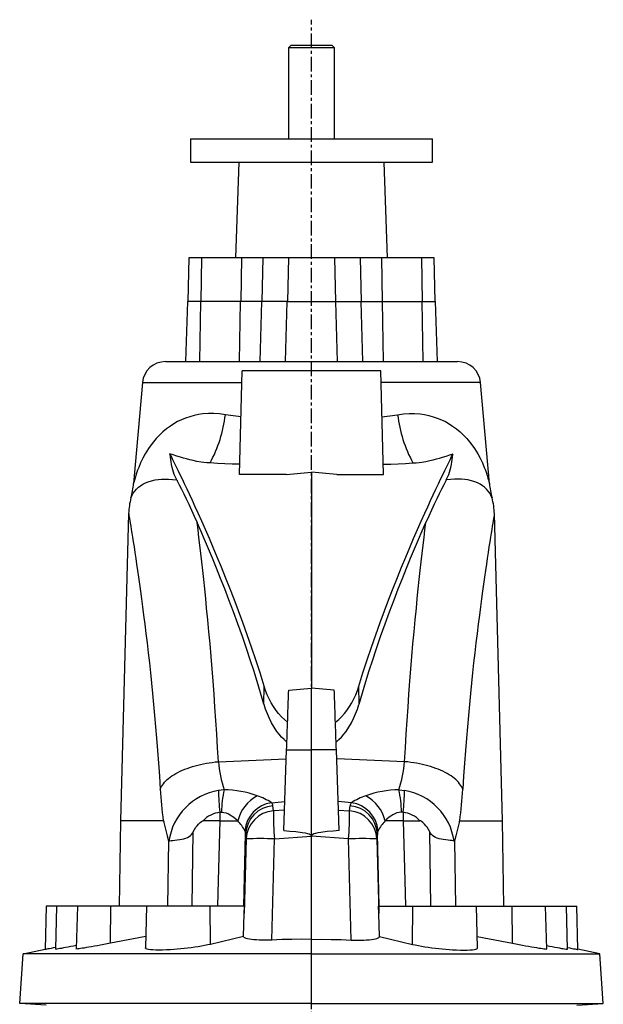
# Model space of a CAD drawing. Extents: x -1506 to 946, y -784 to 3315.
# Tile 5 of 7: x -1473 to -967, y 2439 to 3292. Entities that reach past the tile are written whole.
import ezdxf

# ---------------------------------------------------------------- set-up
doc = ezdxf.new("R2010")
doc.units = 0
doc.linetypes.add('CENTERX2', pattern=[20.32, 12.7, -2.54, 2.54, -2.54])
doc.layers.get('0').update_dxf_attribs({"linetype": 'CONTINUOUS'})

msp = doc.modelspace()

# ---------------------------------------------------------------- linework, layer by layer
at = {"color": 7, "linetype": 'CENTERX2'}
msp.add_line((-1220.25, 1194.95), (-1220.25, 3292.16), dxfattribs=at)
at = {"color": 7, "linetype": 'CONTINUOUS'}
for p, q in [((-1238.25, 3269.75), (-1240.25, 3267.75)), ((-1202.25, 3269.75), (-1238.25, 3269.75)), ((-1200.25, 3267.75), (-1202.25, 3269.75)), ((-1240.25, 3267.75), (-1240.25, 3188.75)), ((-1200.25, 3267.75), (-1240.25, 3267.75)), ((-1200.25, 3188.75), (-1200.25, 3267.75)), ((-1325.25, 3188.75), (-1325.25, 3168.75)), ((-1325.25, 3188.75), (-1115.25, 3188.75)), ((-1115.25, 3168.75), (-1115.25, 3188.75)), ((-1325.25, 3168.75), (-1115.25, 3168.75)), ((-1283.28, 3168.75), (-1286.18, 3085.75)), ((-1154.32, 3085.75), (-1157.22, 3168.75)), ((-1326.57, 3085.75), (-1327.56, 3047.75)), ((-1315.56, 3085.75), (-1326.57, 3085.75)), ((-1315.56, 3085.75), (-1316.1, 3047.75)), ((-1281.03, 3085.75), (-1315.56, 3085.75)), ((-1281.03, 3085.75), (-1281.56, 3047.75)), ((-1262.37, 3085.75), (-1281.03, 3085.75)), ((-1262.37, 3085.75), (-1263.21, 3047.75)), ((-1240.33, 3085.75), (-1262.37, 3085.75)), ((-1240.33, 3085.75), (-1241.17, 3047.75)), ((-1200.17, 3085.75), (-1240.33, 3085.75)), ((-1178.13, 3085.75), (-1200.17, 3085.75)), ((-1200.17, 3085.75), (-1199.33, 3047.75)), ((-1159.47, 3085.75), (-1178.13, 3085.75)), ((-1178.13, 3085.75), (-1177.29, 3047.75)), ((-1124.93, 3085.75), (-1159.47, 3085.75)), ((-1159.47, 3085.75), (-1158.93, 3047.75)), ((-1113.93, 3085.75), (-1124.93, 3085.75)), ((-1124.93, 3085.75), (-1124.4, 3047.75)), ((-1112.93, 3047.75), (-1113.93, 3085.75)), ((-1327.75, 3047.75), (-1329.56, 2995.75)), ((-1316.2, 3047.75), (-1327.75, 3047.75)), ((-1317.17, 2995.75), (-1316.2, 3047.75)), ((-1281.66, 3047.75), (-1316.2, 3047.75)), ((-1282.64, 2995.75), (-1281.66, 3047.75)), ((-1263.36, 3047.75), (-1281.66, 3047.75)), ((-1264.89, 2995.75), (-1263.36, 3047.75)), ((-1241.32, 3047.75), (-1263.36, 3047.75)), ((-1242.85, 2995.75), (-1241.32, 3047.75)), ((-1241.32, 3047.75), (-1199.17, 3047.75)), ((-1199.17, 3047.75), (-1177.13, 3047.75)), ((-1197.64, 2995.75), (-1199.17, 3047.75)), ((-1177.13, 3047.75), (-1158.83, 3047.75)), ((-1175.6, 2995.75), (-1177.13, 3047.75)), ((-1158.83, 3047.75), (-1124.3, 3047.75)), ((-1157.86, 2995.75), (-1158.83, 3047.75)), ((-1124.3, 3047.75), (-1112.75, 3047.75)), ((-1123.32, 2995.75), (-1124.3, 3047.75)), ((-1110.93, 2995.75), (-1112.75, 3047.75)), ((-1346.92, 2995.75), (-1093.57, 2995.75)), ((-1282.6, 2897.75), (-1280.25, 2987.75)), ((-1160.25, 2987.75), (-1280.25, 2987.75)), ((-1157.89, 2897.75), (-1160.25, 2987.75)), ((-1366.84, 2977.49), (-1374.49, 2890.08)), ((-1366.84, 2977.49), (-1280.52, 2977.49)), ((-1073.65, 2977.49), (-1159.98, 2977.49)), ((-1066, 2890.08), (-1073.65, 2977.49)), ((-1242.07, 2897.75), (-1282.6, 2897.75)), ((-1242.07, 2897.75), (-1220.25, 2899.8)), ((-1220.25, 2899.8), (-1220.25, 2712.75)), ((-1198.42, 2897.75), (-1220.25, 2899.8)), ((-1198.42, 2897.75), (-1157.89, 2897.75)), ((-1378.77, 2864), (-1385.75, 2597.75)), ((-1054.75, 2597.75), (-1061.72, 2864)), ((-1261.47, 2698.9), (-1261.23, 2714.24)), ((-1240.01, 2711.02), (-1220.25, 2712.75)), ((-1220.25, 2659.19), (-1220.25, 2712.75)), ((-1200.49, 2711.02), (-1220.25, 2712.75)), ((-1179.02, 2698.9), (-1179.27, 2714.24)), ((-1244.26, 2589.09), (-1241.82, 2659.14)), ((-1241.82, 2659.14), (-1220.25, 2659.19)), ((-1220.25, 2584.38), (-1220.25, 2659.19)), ((-1198.68, 2659.14), (-1220.25, 2659.19)), ((-1196.23, 2589.09), (-1198.68, 2659.14)), ((-1301.01, 2648.89), (-1242.09, 2651.23)), ((-1139.48, 2648.89), (-1198.4, 2651.23)), ((-1255.03, 2613.33), (-1243.38, 2614.31)), ((-1185.46, 2613.33), (-1197.11, 2614.31)), ((-1299.64, 2605.03), (-1298.33, 2605.18)), ((-1253.28, 2606.25), (-1253.68, 2610.61)), ((-1243.64, 2606.99), (-1253.28, 2606.25)), ((-1196.86, 2606.99), (-1187.21, 2606.25)), ((-1187.21, 2606.25), (-1186.82, 2610.61)), ((-1140.86, 2605.03), (-1142.16, 2605.18)), ((-1385.75, 2597.75), (-1387.04, 2523.75)), ((-1348.75, 2597.75), (-1385.75, 2597.75)), ((-1299.82, 2597.75), (-1314.3, 2597.75)), ((-1299.82, 2597.75), (-1299.82, 2597.75)), ((-1140.68, 2597.75), (-1140.67, 2597.75)), ((-1140.67, 2597.75), (-1126.19, 2597.75)), ((-1091.75, 2597.75), (-1054.75, 2597.75)), ((-1053.46, 2523.75), (-1054.75, 2597.75)), ((-1323.71, 2523.75), (-1322.72, 2588.15)), ((-1116.78, 2523.75), (-1117.77, 2588.15)), ((-1344.19, 2580.27), (-1345.03, 2523.75)), ((-1279, 2523.75), (-1277.39, 2586.27)), ((-1276.99, 2581.91), (-1278.63, 2517.25)), ((-1277.39, 2586.27), (-1276.99, 2581.91)), ((-1254.6, 2494.3), (-1252.37, 2581.91)), ((-1252.37, 2581.91), (-1220.25, 2584.38)), ((-1220.25, 2494.85), (-1220.25, 2584.38)), ((-1188.12, 2581.91), (-1220.25, 2584.38)), ((-1185.89, 2494.3), (-1188.12, 2581.91)), ((-1163.1, 2586.27), (-1163.5, 2581.91)), ((-1163.5, 2581.91), (-1161.86, 2517.25)), ((-1161.49, 2523.75), (-1163.1, 2586.27)), ((-1096.3, 2580.27), (-1095.46, 2523.75)), ((-1450.25, 2523.75), (-1451.23, 2486.09)), ((-1441.25, 2523.75), (-1450.25, 2523.75)), ((-1441.25, 2523.75), (-1442.23, 2486.32)), ((-1423.25, 2523.75), (-1441.25, 2523.75)), ((-1423.25, 2523.75), (-1424.22, 2486.59)), ((-1394.32, 2523.75), (-1423.25, 2523.75)), ((-1394.47, 2491.59), (-1394.32, 2523.75)), ((-1363.25, 2523.75), (-1394.32, 2523.75)), ((-1363.25, 2523.75), (-1364.2, 2487.4)), ((-1308.17, 2523.75), (-1363.25, 2523.75)), ((-1278.47, 2523.75), (-1308.17, 2523.75)), ((-1307.67, 2490.54), (-1308.17, 2523.75)), ((-1278.63, 2517.25), (-1278.47, 2523.75)), ((-1161.86, 2517.25), (-1162.02, 2523.75)), ((-1162.02, 2523.75), (-1132.32, 2523.75)), ((-1132.82, 2490.54), (-1132.32, 2523.75)), ((-1132.32, 2523.75), (-1077.25, 2523.75)), ((-1076.3, 2487.4), (-1077.25, 2523.75)), ((-1077.25, 2523.75), (-1046.17, 2523.75)), ((-1046.17, 2523.75), (-1017.25, 2523.75)), ((-1046.02, 2491.59), (-1046.17, 2523.75)), ((-1016.27, 2486.59), (-1017.25, 2523.75)), ((-1017.25, 2523.75), (-999.25, 2523.75)), ((-998.27, 2486.32), (-999.25, 2523.75)), ((-999.25, 2523.75), (-990.25, 2523.75)), ((-989.26, 2486.09), (-990.25, 2523.75)), ((-1279.12, 2497.22), (-1278.63, 2517.25)), ((-1161.37, 2497.22), (-1161.86, 2517.25)), ((-1279.12, 2497.22), (-1307.67, 2490.54)), ((-1220.25, 2482.25), (-1220.25, 2494.85)), ((-1161.37, 2497.22), (-1132.82, 2490.54)), ((-1470.25, 2482.25), (-1451.23, 2486.29)), ((-970.25, 2482.25), (-989.27, 2486.29)), ((-1473.25, 2439.35), (-1470.25, 2482.25)), ((-1220.25, 2482.25), (-1470.25, 2482.25)), ((-1220.25, 2482.25), (-970.25, 2482.25)), ((-1220.25, 2439.35), (-1220.25, 2482.25)), ((-967.25, 2439.35), (-970.25, 2482.25)), ((-1450.25, 2437.75), (-1473.25, 2439.35)), ((-1220.25, 2439.35), (-1473.25, 2439.35)), ((-1220.25, 2439.35), (-967.25, 2439.35)), ((-1220.25, 2437.75), (-1220.25, 2439.35)), ((-990.25, 2437.75), (-967.25, 2439.35))]:
    msp.add_line(p, q, dxfattribs=at)
for points in [[(-1294.91, 2949.7), (-1299.91, 2950.38), (-1304.83, 2950.71), (-1309.65, 2950.69), (-1314.33, 2950.33), (-1318.27, 2949.77), (-1322.1, 2948.97), (-1325.79, 2947.97), (-1329.35, 2946.77), (-1332.89, 2945.32), (-1336.29, 2943.68), (-1339.53, 2941.87), (-1342.61, 2939.91), (-1345.99, 2937.45), (-1349.17, 2934.81), (-1352.14, 2932.01), (-1354.92, 2929.07), (-1358.4, 2924.86), (-1361.55, 2920.45), (-1364.35, 2915.9), (-1366.49, 2911.92), (-1368.4, 2907.91), (-1370.08, 2903.91), (-1371, 2901.5), (-1371.83, 2899.13), (-1372.57, 2896.87), (-1373.21, 2894.78), (-1373.74, 2892.93), (-1374.06, 2891.75), (-1374.3, 2890.84), (-1374.45, 2890.26), (-1374.49, 2890.08)], [(-1281.29, 2947.75), (-1288.19, 2948.64), (-1294.91, 2949.7)], [(-1159.2, 2947.75), (-1152.3, 2948.64), (-1145.59, 2949.7)], [(-1145.59, 2949.7), (-1140.59, 2950.38), (-1135.66, 2950.71), (-1130.84, 2950.69), (-1126.17, 2950.33), (-1122.22, 2949.77), (-1118.4, 2948.97), (-1114.7, 2947.97), (-1111.15, 2946.77), (-1107.6, 2945.32), (-1104.21, 2943.68), (-1100.97, 2941.87), (-1097.88, 2939.91), (-1094.5, 2937.45), (-1091.33, 2934.81), (-1088.35, 2932.01), (-1085.57, 2929.07), (-1082.09, 2924.86), (-1078.95, 2920.45), (-1076.14, 2915.9), (-1074, 2911.92), (-1072.09, 2907.91), (-1070.41, 2903.91), (-1069.49, 2901.5), (-1068.66, 2899.13), (-1067.92, 2896.87), (-1067.28, 2894.78), (-1066.75, 2892.93), (-1066.43, 2891.75), (-1066.19, 2890.84), (-1066.05, 2890.26), (-1066, 2890.08)], [(-1261.23, 2714.24), (-1264.85, 2725.79), (-1268.53, 2737.09), (-1272.25, 2748.11), (-1275.98, 2758.86), (-1279.77, 2769.45), (-1283.57, 2779.76), (-1287.35, 2789.77), (-1291.11, 2799.46), (-1294.76, 2808.67), (-1298.36, 2817.58), (-1301.91, 2826.18), (-1305.39, 2834.46), (-1308.8, 2842.41), (-1312.12, 2850.05), (-1315.34, 2857.35), (-1318.46, 2864.3), (-1321, 2869.89), (-1323.45, 2875.23), (-1325.81, 2880.32), (-1328.07, 2885.15), (-1330.23, 2889.72), (-1332.18, 2893.82), (-1334.04, 2897.68), (-1335.79, 2901.3), (-1337.44, 2904.67), (-1338.99, 2907.82), (-1340.42, 2910.71), (-1341.74, 2913.35), (-1342.93, 2915.72)], [(-1308.16, 2907.88), (-1310.86, 2908.09), (-1313.45, 2908.37), (-1315.92, 2908.69), (-1319.52, 2909.27), (-1322.84, 2909.92), (-1325.86, 2910.61), (-1328.68, 2911.34), (-1331.33, 2912.08), (-1333.83, 2912.82), (-1337.03, 2913.81), (-1340.06, 2914.79), (-1342.93, 2915.72)], [(-1337.12, 2893.17), (-1338.21, 2895.44), (-1339.23, 2897.98), (-1339.87, 2899.85), (-1340.48, 2901.86), (-1341.05, 2904.06), (-1341.56, 2906.4), (-1342.04, 2908.98), (-1342.34, 2910.88), (-1342.61, 2912.92), (-1342.87, 2915.12), (-1342.93, 2915.72)], [(-1179.27, 2714.24), (-1175.64, 2725.79), (-1171.96, 2737.09), (-1168.25, 2748.11), (-1164.51, 2758.86), (-1160.72, 2769.45), (-1156.92, 2779.76), (-1153.14, 2789.77), (-1149.39, 2799.46), (-1145.74, 2808.67), (-1142.13, 2817.58), (-1138.58, 2826.18), (-1135.1, 2834.46), (-1131.7, 2842.41), (-1128.38, 2850.05), (-1125.15, 2857.35), (-1122.03, 2864.3), (-1119.5, 2869.89), (-1117.05, 2875.23), (-1114.69, 2880.32), (-1112.43, 2885.15), (-1110.26, 2889.72), (-1108.31, 2893.82), (-1106.45, 2897.68), (-1104.7, 2901.3), (-1103.05, 2904.67), (-1101.51, 2907.82), (-1100.07, 2910.71), (-1098.76, 2913.35), (-1097.56, 2915.72)], [(-1132.33, 2907.88), (-1129.63, 2908.09), (-1127.04, 2908.37), (-1124.57, 2908.69), (-1120.98, 2909.27), (-1117.65, 2909.92), (-1114.63, 2910.61), (-1111.81, 2911.34), (-1109.16, 2912.08), (-1106.67, 2912.82), (-1103.46, 2913.81), (-1100.44, 2914.79), (-1097.56, 2915.72)], [(-1103.37, 2893.17), (-1102.28, 2895.44), (-1101.26, 2897.98), (-1100.62, 2899.85), (-1100.02, 2901.86), (-1099.45, 2904.06), (-1098.93, 2906.4), (-1098.45, 2908.98), (-1098.16, 2910.88), (-1097.88, 2912.92), (-1097.63, 2915.12), (-1097.56, 2915.72)], [(-1282.37, 2906.7), (-1288.96, 2906.89), (-1295.45, 2907.15), (-1301.87, 2907.48), (-1308.16, 2907.88)], [(-1158.12, 2906.7), (-1151.53, 2906.89), (-1145.04, 2907.15), (-1138.63, 2907.48), (-1132.33, 2907.88)], [(-1376.76, 2877.5), (-1376.71, 2877.64), (-1376.56, 2878.02), (-1376.3, 2878.61), (-1375.65, 2879.95), (-1374.73, 2881.54), (-1373.53, 2883.28), (-1372.05, 2885.05), (-1370.29, 2886.76), (-1368.52, 2888.14), (-1366.5, 2889.41), (-1364.24, 2890.57), (-1361.72, 2891.59), (-1358.93, 2892.45), (-1355.86, 2893.13), (-1353.23, 2893.52), (-1350.39, 2893.78), (-1347.37, 2893.89), (-1344.15, 2893.83), (-1340.73, 2893.6), (-1337.12, 2893.17)], [(-1063.73, 2877.5), (-1063.78, 2877.64), (-1063.94, 2878.02), (-1064.19, 2878.61), (-1064.84, 2879.95), (-1065.77, 2881.54), (-1066.97, 2883.28), (-1068.45, 2885.05), (-1070.2, 2886.76), (-1071.98, 2888.14), (-1073.99, 2889.41), (-1076.25, 2890.57), (-1078.77, 2891.59), (-1081.56, 2892.45), (-1084.63, 2893.13), (-1087.27, 2893.52), (-1090.1, 2893.78), (-1093.12, 2893.89), (-1096.35, 2893.83), (-1099.76, 2893.6), (-1103.37, 2893.17)], [(-1337.12, 2893.17), (-1336.67, 2892.3), (-1334.88, 2888.85), (-1332.98, 2885.1), (-1330.97, 2881.06), (-1328.86, 2876.74), (-1326.62, 2872.06), (-1324.29, 2867.08), (-1321.87, 2861.8), (-1319.38, 2856.22)], [(-1103.37, 2893.17), (-1103.82, 2892.3), (-1105.61, 2888.85), (-1107.51, 2885.1), (-1109.52, 2881.06), (-1111.63, 2876.74), (-1113.87, 2872.06), (-1116.2, 2867.08), (-1118.62, 2861.8), (-1121.12, 2856.22)], [(-1378.77, 2864), (-1378.77, 2864.01), (-1378.73, 2863.78), (-1378.64, 2863.25), (-1378.51, 2862.43), (-1378.31, 2861.23), (-1378.05, 2859.69), (-1377.75, 2857.81), (-1377.38, 2855.6), (-1376.97, 2853.06), (-1376.51, 2850.19), (-1376, 2846.99), (-1375.44, 2843.47), (-1374.8, 2839.42), (-1374.12, 2835.02), (-1373.39, 2830.26), (-1372.62, 2825.16), (-1371.86, 2820.05), (-1371.06, 2814.63), (-1370.24, 2808.92), (-1369.39, 2802.92), (-1368.51, 2796.62), (-1367.62, 2790.04), (-1366.7, 2783.18), (-1365.77, 2776.04), (-1364.78, 2768.25), (-1363.78, 2760.16), (-1362.78, 2751.79), (-1361.77, 2743.13), (-1360.82, 2734.7), (-1359.88, 2726.01), (-1358.95, 2717.1), (-1358.02, 2707.95), (-1357.12, 2698.58), (-1356.23, 2688.99), (-1355.36, 2679.19), (-1354.52, 2669.19), (-1353.67, 2658.45), (-1352.85, 2647.5), (-1352.07, 2636.35), (-1351.34, 2625.02)], [(-1061.72, 2864), (-1061.72, 2864.01), (-1061.76, 2863.78), (-1061.85, 2863.25), (-1061.99, 2862.43), (-1062.18, 2861.23), (-1062.44, 2859.69), (-1062.75, 2857.81), (-1063.11, 2855.6), (-1063.52, 2853.06), (-1063.99, 2850.19), (-1064.5, 2846.99), (-1065.06, 2843.47), (-1065.69, 2839.42), (-1066.38, 2835.02), (-1067.1, 2830.26), (-1067.87, 2825.16), (-1068.64, 2820.05), (-1069.43, 2814.63), (-1070.25, 2808.92), (-1071.1, 2802.92), (-1071.98, 2796.62), (-1072.88, 2790.04), (-1073.79, 2783.18), (-1074.72, 2776.04), (-1075.71, 2768.25), (-1076.71, 2760.16), (-1077.71, 2751.79), (-1078.72, 2743.13), (-1079.67, 2734.7), (-1080.61, 2726.01), (-1081.55, 2717.1), (-1082.47, 2707.95), (-1083.38, 2698.58), (-1084.27, 2688.99), (-1085.13, 2679.19), (-1085.97, 2669.19), (-1086.83, 2658.45), (-1087.64, 2647.5), (-1088.42, 2636.35), (-1089.16, 2625.02)], [(-1261.47, 2698.9), (-1264.37, 2708.72), (-1267.32, 2718.36), (-1270.3, 2727.82), (-1273.31, 2737.09), (-1276.35, 2746.17), (-1280.21, 2757.4), (-1284.08, 2768.31), (-1287.94, 2778.89), (-1291.79, 2789.14), (-1295.44, 2798.64), (-1299.05, 2807.82), (-1302.61, 2816.67), (-1306.1, 2825.19), (-1309.56, 2833.48), (-1312.94, 2841.43), (-1316.21, 2849.01), (-1319.38, 2856.22)], [(-1301.01, 2648.89), (-1301.69, 2660.99), (-1302.4, 2672.91), (-1303.14, 2684.64), (-1303.92, 2696.16), (-1304.73, 2707.47), (-1305.57, 2718.56), (-1306.42, 2729.42), (-1307.3, 2740.05), (-1308.24, 2750.96), (-1309.2, 2761.59), (-1310.17, 2771.94), (-1311.14, 2781.99), (-1311.99, 2790.47), (-1312.84, 2798.72), (-1313.68, 2806.74), (-1314.52, 2814.51), (-1315.35, 2822.03), (-1316.19, 2829.41), (-1317.01, 2836.52), (-1317.82, 2843.36), (-1318.61, 2849.93), (-1319.38, 2856.22)], [(-1179.02, 2698.9), (-1176.12, 2708.72), (-1173.17, 2718.36), (-1170.19, 2727.82), (-1167.18, 2737.09), (-1164.15, 2746.17), (-1160.29, 2757.4), (-1156.42, 2768.31), (-1152.55, 2778.89), (-1148.71, 2789.14), (-1145.05, 2798.64), (-1141.44, 2807.82), (-1137.89, 2816.67), (-1134.39, 2825.19), (-1130.93, 2833.48), (-1127.56, 2841.43), (-1124.28, 2849.01), (-1121.12, 2856.22)], [(-1139.48, 2648.89), (-1138.81, 2660.99), (-1138.1, 2672.91), (-1137.35, 2684.64), (-1136.57, 2696.16), (-1135.76, 2707.47), (-1134.93, 2718.56), (-1134.07, 2729.42), (-1133.19, 2740.05), (-1132.25, 2750.96), (-1131.29, 2761.59), (-1130.33, 2771.94), (-1129.35, 2781.99), (-1128.51, 2790.47), (-1127.66, 2798.72), (-1126.81, 2806.74), (-1125.97, 2814.51), (-1125.14, 2822.03), (-1124.3, 2829.41), (-1123.48, 2836.52), (-1122.68, 2843.36), (-1121.89, 2849.93), (-1121.12, 2856.22)], [(-1240.98, 2683.18), (-1243.8, 2685.42), (-1246.38, 2687.87), (-1248.79, 2690.54), (-1250.98, 2693.34), (-1253.2, 2696.6), (-1255.2, 2699.96), (-1256.98, 2703.4), (-1258.59, 2706.97), (-1260, 2710.59), (-1261.23, 2714.24)], [(-1241.82, 2659.14), (-1241.73, 2661.63), (-1241.64, 2664.11), (-1241.56, 2666.57), (-1241.47, 2669.02), (-1241.39, 2671.44), (-1241.3, 2673.83), (-1241.22, 2676.19), (-1241.14, 2678.51), (-1241.06, 2680.78), (-1240.98, 2683), (-1240.91, 2685.17), (-1240.83, 2687.28), (-1240.76, 2689.32), (-1240.69, 2691.29), (-1240.63, 2693.19), (-1240.56, 2695.01), (-1240.5, 2696.75), (-1240.45, 2698.41), (-1240.39, 2699.98), (-1240.34, 2701.45), (-1240.29, 2702.83), (-1240.25, 2704.11), (-1240.21, 2705.28), (-1240.17, 2706.36), (-1240.13, 2707.32), (-1240.1, 2708.18), (-1240.08, 2708.93), (-1240.06, 2709.56), (-1240.04, 2710.09), (-1240.02, 2710.49), (-1240.01, 2710.78), (-1240.01, 2710.96), (-1240.01, 2711.02)], [(-1198.68, 2659.14), (-1198.76, 2661.63), (-1198.85, 2664.11), (-1198.94, 2666.57), (-1199.02, 2669.02), (-1199.11, 2671.44), (-1199.19, 2673.83), (-1199.27, 2676.19), (-1199.35, 2678.51), (-1199.43, 2680.78), (-1199.51, 2683), (-1199.59, 2685.17), (-1199.66, 2687.28), (-1199.73, 2689.32), (-1199.8, 2691.29), (-1199.87, 2693.19), (-1199.93, 2695.01), (-1199.99, 2696.75), (-1200.05, 2698.41), (-1200.1, 2699.98), (-1200.15, 2701.45), (-1200.2, 2702.83), (-1200.25, 2704.11), (-1200.29, 2705.28), (-1200.33, 2706.36), (-1200.36, 2707.32), (-1200.39, 2708.18), (-1200.42, 2708.93), (-1200.44, 2709.56), (-1200.46, 2710.09), (-1200.47, 2710.49), (-1200.48, 2710.78), (-1200.49, 2710.96), (-1200.49, 2711.02)], [(-1199.52, 2683.18), (-1196.69, 2685.42), (-1194.11, 2687.87), (-1191.71, 2690.54), (-1189.52, 2693.34), (-1187.29, 2696.6), (-1185.3, 2699.96), (-1183.52, 2703.4), (-1181.9, 2706.97), (-1180.49, 2710.59), (-1179.27, 2714.24)], [(-1241.58, 2665.89), (-1244, 2668), (-1246.22, 2670.25), (-1248.31, 2672.67), (-1250.23, 2675.18), (-1252.66, 2678.79), (-1254.82, 2682.52), (-1256.74, 2686.32), (-1258.48, 2690.29), (-1260, 2694.3), (-1261.31, 2698.35), (-1261.47, 2698.9)], [(-1198.91, 2665.89), (-1196.5, 2668), (-1194.27, 2670.25), (-1192.18, 2672.67), (-1190.26, 2675.18), (-1187.84, 2678.79), (-1185.67, 2682.52), (-1183.75, 2686.32), (-1182.01, 2690.29), (-1180.49, 2694.3), (-1179.18, 2698.35), (-1179.02, 2698.9)], [(-1351.34, 2625.02), (-1350.85, 2626.23), (-1350.25, 2627.44), (-1349.52, 2628.64), (-1348.68, 2629.83), (-1347.72, 2631.01), (-1346.64, 2632.17), (-1345.45, 2633.31), (-1344.15, 2634.43), (-1342.74, 2635.52), (-1341.23, 2636.59), (-1339.61, 2637.62), (-1337.9, 2638.63), (-1336.1, 2639.6), (-1334.21, 2640.54), (-1332.23, 2641.44), (-1330.17, 2642.3), (-1328.04, 2643.11), (-1325.84, 2643.89), (-1323.56, 2644.61), (-1321.23, 2645.3), (-1318.84, 2645.93), (-1316.4, 2646.51), (-1313.92, 2647.04), (-1311.39, 2647.52), (-1308.84, 2647.94), (-1306.25, 2648.32), (-1303.64, 2648.63), (-1301.01, 2648.89)], [(-1089.16, 2625.02), (-1089.64, 2626.23), (-1090.24, 2627.44), (-1090.97, 2628.64), (-1091.82, 2629.83), (-1092.78, 2631.01), (-1093.86, 2632.17), (-1095.05, 2633.31), (-1096.35, 2634.43), (-1097.75, 2635.52), (-1099.27, 2636.59), (-1100.88, 2637.62), (-1102.59, 2638.63), (-1104.39, 2639.6), (-1106.28, 2640.54), (-1108.26, 2641.44), (-1110.32, 2642.3), (-1112.45, 2643.11), (-1114.66, 2643.89), (-1116.93, 2644.61), (-1119.26, 2645.3), (-1121.65, 2645.93), (-1124.09, 2646.51), (-1126.57, 2647.04), (-1129.1, 2647.52), (-1131.66, 2647.94), (-1134.24, 2648.32), (-1136.85, 2648.63), (-1139.48, 2648.89)], [(-1296.05, 2624.53), (-1298.44, 2624.29), (-1300.83, 2623.93)], [(-1144.45, 2624.53), (-1142.05, 2624.29), (-1139.66, 2623.93)], [(-1299.64, 2605.03), (-1299.82, 2597.75), (-1299.82, 2597.75)], [(-1298.33, 2605.18), (-1296.23, 2604.94), (-1294.18, 2604.41), (-1292.35, 2603.7), (-1290.65, 2602.83), (-1289.01, 2601.8), (-1287.49, 2600.68), (-1285.7, 2599.15), (-1284.07, 2597.56)], [(-1142.16, 2605.18), (-1144.26, 2604.94), (-1146.32, 2604.41), (-1148.14, 2603.7), (-1149.84, 2602.83), (-1151.48, 2601.8), (-1153.01, 2600.68), (-1154.8, 2599.15), (-1156.43, 2597.56)], [(-1140.86, 2605.03), (-1140.68, 2597.75), (-1140.68, 2597.75)], [(-1348.75, 2597.75), (-1348.68, 2597.69), (-1348.62, 2597.57), (-1348.4, 2596.9), (-1348.19, 2596.1), (-1347.4, 2592.72), (-1346.6, 2589.27), (-1345.43, 2584.62), (-1344.19, 2580.27)], [(-1322.72, 2588.15), (-1321.63, 2590.17), (-1320.39, 2592.1), (-1319.4, 2593.42), (-1318.33, 2594.68), (-1316.72, 2596.25), (-1315.59, 2597.13), (-1314.88, 2597.56), (-1314.46, 2597.73), (-1314.3, 2597.75)], [(-1299.82, 2597.75), (-1301.11, 2545.77), (-1301.66, 2523.75)], [(-1299.82, 2597.75), (-1297.69, 2597.7), (-1295.59, 2597.65), (-1293.49, 2597.61), (-1291.46, 2597.58), (-1289.57, 2597.55), (-1287.78, 2597.53), (-1286.04, 2597.51), (-1284.42, 2597.5), (-1284.16, 2597.49)], [(-1140.68, 2597.75), (-1142.81, 2597.7), (-1144.9, 2597.65), (-1147, 2597.61), (-1149.03, 2597.58), (-1150.92, 2597.55), (-1152.72, 2597.53), (-1154.46, 2597.51), (-1156.07, 2597.5), (-1156.33, 2597.49)], [(-1140.67, 2597.75), (-1139.38, 2545.77), (-1138.84, 2523.75)], [(-1117.77, 2588.15), (-1118.86, 2590.17), (-1120.1, 2592.1), (-1121.09, 2593.42), (-1122.17, 2594.68), (-1123.78, 2596.25), (-1124.9, 2597.13), (-1125.62, 2597.56), (-1126.04, 2597.73), (-1126.19, 2597.75)], [(-1091.75, 2597.75), (-1091.81, 2597.69), (-1091.87, 2597.57), (-1092.09, 2596.9), (-1092.3, 2596.1), (-1093.09, 2592.72), (-1093.89, 2589.27), (-1095.06, 2584.62), (-1096.3, 2580.27)], [(-1343.92, 2579.97), (-1343.06, 2580.22), (-1341.9, 2580.46), (-1340.44, 2580.69), (-1338.7, 2580.93), (-1336.71, 2581.2), (-1334.5, 2581.51), (-1332.8, 2581.79), (-1331.02, 2582.15), (-1329.19, 2582.65), (-1327.72, 2583.19), (-1326.3, 2583.93), (-1325.18, 2584.77), (-1324.21, 2585.78), (-1323.4, 2586.92), (-1322.72, 2588.15)], [(-1244.26, 2589.09), (-1238.98, 2588.75), (-1233.71, 2588.29), (-1228.46, 2587.61), (-1225.62, 2587.1), (-1223.7, 2586.63), (-1222.41, 2586.21), (-1221.29, 2585.68), (-1220.67, 2585.23), (-1220.39, 2584.89), (-1220.27, 2584.57), (-1220.25, 2584.38)], [(-1196.23, 2589.09), (-1201.51, 2588.75), (-1206.79, 2588.29), (-1212.03, 2587.61), (-1214.88, 2587.1), (-1216.79, 2586.63), (-1218.08, 2586.21), (-1219.21, 2585.68), (-1219.82, 2585.23), (-1220.1, 2584.89), (-1220.23, 2584.57), (-1220.25, 2584.38)], [(-1096.58, 2579.97), (-1097.43, 2580.22), (-1098.6, 2580.46), (-1100.05, 2580.69), (-1101.79, 2580.93), (-1103.78, 2581.2), (-1105.99, 2581.51), (-1107.69, 2581.79), (-1109.47, 2582.15), (-1111.3, 2582.65), (-1112.77, 2583.19), (-1114.2, 2583.93), (-1115.31, 2584.77), (-1116.29, 2585.78), (-1117.09, 2586.92), (-1117.77, 2588.15)], [(-1343.92, 2579.97), (-1343.97, 2579.96), (-1344.14, 2580.14), (-1344.19, 2580.27)], [(-1096.58, 2579.97), (-1096.52, 2579.96), (-1096.35, 2580.14), (-1096.3, 2580.27)], [(-1363.94, 2497.25), (-1374.67, 2495.33), (-1394.47, 2491.59)], [(-1254.6, 2494.3), (-1257.45, 2494.2), (-1260.25, 2494.16), (-1262.96, 2494.17), (-1265.56, 2494.24), (-1268, 2494.36), (-1270.26, 2494.53), (-1272.31, 2494.75), (-1274.12, 2495.02), (-1275.68, 2495.34), (-1276.97, 2495.71), (-1277.97, 2496.12), (-1278.67, 2496.56), (-1278.97, 2496.88), (-1279.12, 2497.22)], [(-1220.25, 2494.85), (-1228.83, 2494.89), (-1237.42, 2494.81), (-1246.01, 2494.61), (-1254.6, 2494.3)], [(-1220.25, 2494.85), (-1211.66, 2494.89), (-1203.07, 2494.81), (-1194.48, 2494.61), (-1185.89, 2494.3)], [(-1185.89, 2494.3), (-1183.05, 2494.2), (-1180.24, 2494.16), (-1177.53, 2494.17), (-1174.94, 2494.24), (-1172.49, 2494.36), (-1170.23, 2494.53), (-1168.19, 2494.75), (-1166.37, 2495.02), (-1164.81, 2495.34), (-1163.52, 2495.71), (-1162.52, 2496.12), (-1161.82, 2496.56), (-1161.52, 2496.88), (-1161.37, 2497.22)], [(-1076.55, 2497.25), (-1065.83, 2495.33), (-1046.02, 2491.59)], [(-1442.19, 2487.83), (-1442.43, 2487.78), (-1444.32, 2487.4), (-1446.02, 2487.06), (-1447.5, 2486.77), (-1448.74, 2486.52), (-1449.72, 2486.34), (-1450.46, 2486.2), (-1450.96, 2486.11), (-1451.2, 2486.08), (-1451.18, 2486.09)], [(-1424.14, 2489.51), (-1426.5, 2489.04), (-1428.97, 2488.56), (-1431.28, 2488.12), (-1433.39, 2487.72), (-1435.29, 2487.37), (-1436.98, 2487.06), (-1438.46, 2486.8), (-1439.7, 2486.59), (-1440.96, 2486.4), (-1441.8, 2486.29), (-1442.19, 2486.28), (-1442.17, 2486.32)], [(-1394.47, 2491.59), (-1397.43, 2491.01), (-1400.34, 2490.45), (-1403.17, 2489.9), (-1405.89, 2489.39), (-1408.48, 2488.9), (-1410.95, 2488.45), (-1413.25, 2488.04), (-1415.37, 2487.68), (-1417.26, 2487.36), (-1418.95, 2487.09), (-1420.43, 2486.87), (-1421.67, 2486.7), (-1422.94, 2486.55), (-1423.78, 2486.5), (-1424.18, 2486.53), (-1424.17, 2486.59)], [(-1307.67, 2490.54), (-1310.21, 2489.98), (-1312.9, 2489.44), (-1315.69, 2488.93), (-1318.57, 2488.45), (-1321.53, 2488), (-1324.56, 2487.58), (-1327.62, 2487.2), (-1330.67, 2486.86), (-1333.68, 2486.56), (-1336.66, 2486.3), (-1339.58, 2486.08), (-1342.42, 2485.9), (-1346, 2485.73), (-1349.38, 2485.62), (-1352.49, 2485.58), (-1355.28, 2485.61), (-1357.74, 2485.71), (-1359.84, 2485.87), (-1361.54, 2486.1), (-1362.84, 2486.39), (-1363.71, 2486.74), (-1364.14, 2487.15), (-1364.14, 2487.4)], [(-1132.82, 2490.54), (-1130.28, 2489.98), (-1127.6, 2489.44), (-1124.8, 2488.93), (-1121.92, 2488.45), (-1118.96, 2488), (-1115.93, 2487.58), (-1112.88, 2487.2), (-1109.82, 2486.86), (-1106.82, 2486.56), (-1103.84, 2486.3), (-1100.91, 2486.08), (-1098.07, 2485.9), (-1094.49, 2485.73), (-1091.11, 2485.62), (-1088, 2485.58), (-1085.22, 2485.61), (-1082.75, 2485.71), (-1080.66, 2485.87), (-1078.96, 2486.1), (-1077.66, 2486.39), (-1076.78, 2486.74), (-1076.35, 2487.15), (-1076.35, 2487.4)], [(-1046.02, 2491.59), (-1043.06, 2491.01), (-1040.15, 2490.45), (-1037.32, 2489.9), (-1034.6, 2489.39), (-1032.01, 2488.9), (-1029.55, 2488.45), (-1027.24, 2488.04), (-1025.13, 2487.68), (-1023.24, 2487.36), (-1021.54, 2487.09), (-1020.06, 2486.87), (-1018.82, 2486.7), (-1017.56, 2486.55), (-1016.72, 2486.5), (-1016.31, 2486.53), (-1016.33, 2486.59)], [(-1016.35, 2489.51), (-1013.99, 2489.04), (-1011.52, 2488.56), (-1009.22, 2488.12), (-1007.1, 2487.72), (-1005.21, 2487.37), (-1003.51, 2487.06), (-1002.03, 2486.8), (-1000.79, 2486.59), (-999.53, 2486.4), (-998.7, 2486.29), (-998.3, 2486.28), (-998.32, 2486.32)], [(-998.31, 2487.83), (-998.06, 2487.78), (-996.17, 2487.4), (-994.47, 2487.06), (-993, 2486.77), (-991.75, 2486.52), (-990.78, 2486.34), (-990.03, 2486.2), (-989.54, 2486.11), (-989.29, 2486.08), (-989.31, 2486.09)]]:
    msp.add_lwpolyline(points, dxfattribs=at)
for centre, radius, start, end in [((-1346.92, 2975.75), 20, 90, 175), ((-1093.57, 2975.75), 20, 5, 90), ((-1410.46, 2963.32), 116.35, 331.54526, 353.27936), ((-1030.03, 2963.32), 116.35, 186.72064, 208.45474), ((-1444.23, 2896.18), 70, 344.52455, 355), ((-996.27, 2896.18), 70, 185, 195.47545), ((-1323.9, 2862.72), 54.88, 164.37325, 178.66541), ((-1116.28, 2862.77), 54.57, 1.21104, 15.66204), ((-1189.68, 2658.9), 111.79, 185.13751, 197.90524), ((-1250.82, 2658.9), 111.79, 342.09476, 354.86249), ((-967.83, 2647.67), 384.18, 183.38056, 187.46724), ((-1292.3, 2572.48), 52.16, 99.41532, 171.74429), ((-1154.02, 2623.73), 146.81, 179.92037, 187.31542), ((-1195.43, 2602.84), 102.93, 167.83641, 178.70049), ((-1297.11, 2538.03), 86.51, 69.88136, 89.2941), ((-1143.38, 2538.03), 86.51, 90.7059, 110.11864), ((-1245.07, 2602.84), 102.93, 1.29951, 12.16359), ((-1286.47, 2623.73), 146.81, 352.68458, 0.07963), ((-1148.19, 2572.48), 52.16, 8.25571, 80.58468), ((-1472.67, 2647.67), 384.18, 352.53276, 356.61944), ((-1251.21, 2589.54), 33.83, 118.52163, 166.29142), ((-1251.08, 2586.55), 27.07, 98.40319, 174.71042), ((-1283.67, 2569.6), 52.28, 56.77703, 71.81263), ((-1257.23, 2610.53), 3.55, 1.25387, 51.77854), ((-1183.26, 2610.53), 3.55, 128.22146, 178.74613), ((-1156.82, 2569.6), 52.28, 108.18737, 123.22297), ((-1189.42, 2586.55), 27.07, 5.28958, 81.59681), ((-1189.29, 2589.54), 33.83, 13.70858, 61.47837), ((-1296.77, 2580.86), 24.34, 96.76896, 136.08438), ((-1251.73, 2584.99), 25.7, 94.35704, 177.14242), ((-1251.33, 2580.63), 25.7, 94.35696, 177.14208), ((-1038.61, 2602.05), 214.71, 178.87945, 185.38276), ((-1401.89, 2602.05), 214.71, 354.61724, 1.12055), ((-1189.17, 2580.63), 25.7, 2.85792, 85.64304), ((-1188.77, 2584.99), 25.7, 2.85758, 85.64296), ((-1143.73, 2580.86), 24.34, 43.91562, 83.23104), ((-1284.15, 2597.58), 0.082, 261.1736, 345.65636), ((-1306.94, 2574.53), 32.35, 26.66105, 45.23315), ((-1133.55, 2574.53), 32.35, 134.76685, 153.33895), ((-1156.35, 2597.58), 0.082, 194.34364, 278.8264), ((-1284.58, 2586.07), 7.19, 1.60936, 24.42393), ((-1155.92, 2586.07), 7.19, 155.57607, 178.39064), ((-1264.68, 2320.06), 262.14, 87.30859, 92.69141), ((-1175.81, 2320.06), 262.14, 87.30859, 92.69141)]:
    msp.add_arc(centre, radius, start, end, dxfattribs=at)

doc.saveas('drawing.dxf')
